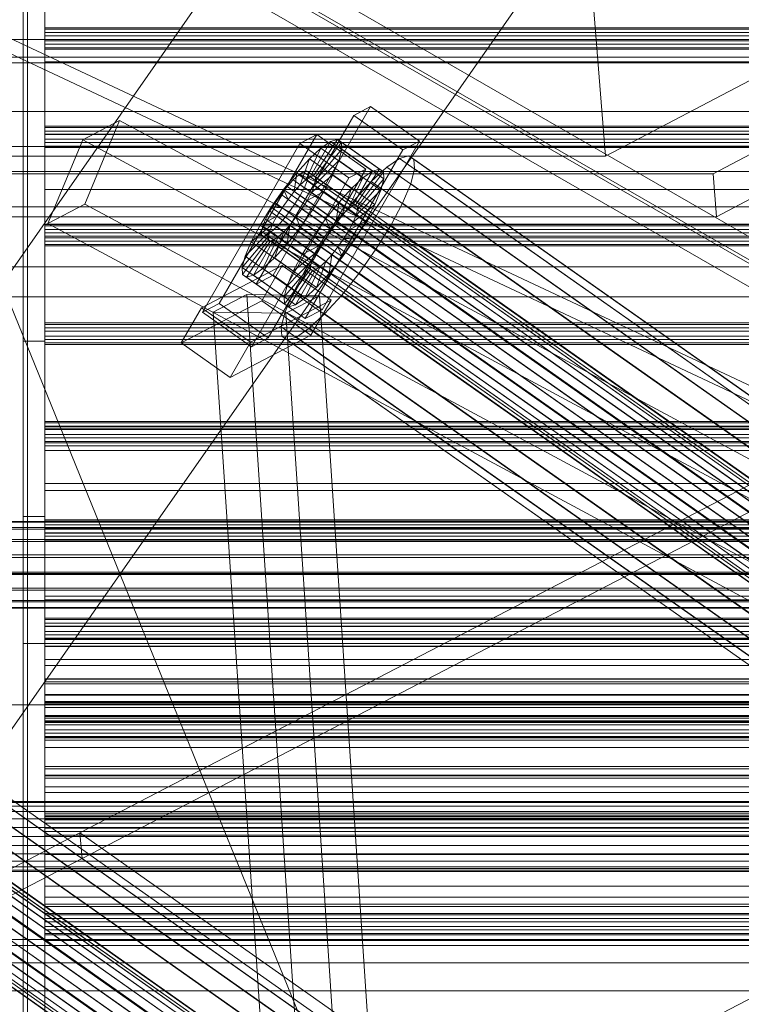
# Model space of a CAD drawing. Header units: millimetres. Extents: x -4738 to 65662, y -68080 to 6847.
# Tile 171 of 256: x -1256 to -1091, y -33768 to -33544. Entities that reach past the tile are written whole.
import ezdxf

# ---------------------------------------------------------------- set-up
doc = ezdxf.new("R2010")
doc.units = ezdxf.units.MM
for name, color, linetype, lineweight in [('COTAS_O', 1, 'Continuous', 0), ('frontal_C03', 7, 'Continuous', 0), ('frontal_C10', 7, 'Continuous', 0), ('frontal_dosificador', 7, 'Continuous', 0), ('frontal_secador', 7, 'Continuous', 0), ('frontal_tolva', 7, 'Continuous', 0)]:
    doc.layers.add(name, color=color, linetype=linetype, lineweight=lineweight)
doc.dimstyles.new('R19_100', dxfattribs={"dimtxt": 250, "dimasz": 150, "dimexe": 150, "dimexo": 80, "dimgap": 100, "dimtad": 1, "dimtih": 1, "dimtoh": 1, "dimdsep": 46, "dimcen": 0.09, "dimadec": 0, "dimazin": 0, "dimtfac": 1, "dimtdec": 4, "dimtofl": 0, "dimtmove": 0, "dimatfit": 3, "dimfxl": 1, "dimtolj": 1, "dimtzin": 0, "dimarcsym": 0})

# ---------------------------------------------------------------- blocks, each defined once
blk = doc.blocks.new('DIM_R31_47')
at = {"layer": 'COTAS_O'}
for p, q in [((-1725, -31700), (-1025, -31700)), ((-1025, -31700), (-1070, -31850)), ((-1025, -34400), (-1025, -31700)), ((-1025, -31700), (-980, -31850)), ((-1025, -34400), (-1070, -34250)), ((-1025, -34400), (-980, -34250)), ((-1725, -34400), (-1025, -34400))]:
    blk.add_line(p, q, dxfattribs=at)
blk.add_text('2700 O', height=250, rotation=90, dxfattribs=at).set_placement((-1125, -33050))
blk = doc.blocks.new('DIM_R31_48')
at = {"layer": 'COTAS_O'}
for p, q in [((-1725, -33700), (-1575, -33655)), ((1725, -33700), (1575, -33655)), ((-1725, -34400), (-1725, -33700)), ((-1725, -33700), (1725, -33700)), ((-1725, -33700), (-1575, -33745)), ((1725, -33700), (1575, -33745)), ((1725, -34400), (1725, -33700))]:
    blk.add_line(p, q, dxfattribs=at)
blk.add_text('3450 O', height=250, dxfattribs=at).set_placement((0, -33600))
blk = doc.blocks.new('DIM_R31_53')
at = {"layer": 'COTAS_O'}
for p, q in [((-1480, -33670), (-780, -33670)), ((-780, -33670), (-825, -33820)), ((-780, -36000), (-780, -33670)), ((-780, -33670), (-735, -33820)), ((-780, -36000), (-825, -35850)), ((-780, -36000), (-735, -35850)), ((-1480, -36000), (-780, -36000))]:
    blk.add_line(p, q, dxfattribs=at)
blk.add_text('2330 O', height=250, rotation=90, dxfattribs=at).set_placement((-880, -34835))
blk = doc.blocks.new('DIM_R31_55')
at = {"layer": 'COTAS_O'}
for p, q in [((-1400, -33000), (-700, -33000)), ((-700, -33000), (-745, -33150)), ((-700, -36000), (-700, -33000)), ((-700, -33000), (-655, -33150)), ((-700, -36000), (-745, -35850)), ((-700, -36000), (-655, -35850)), ((-1400, -36000), (-700, -36000))]:
    blk.add_line(p, q, dxfattribs=at)
blk.add_text('3000 O', height=250, rotation=90, dxfattribs=at).set_placement((-800, -34500))

msp = doc.modelspace()

# ---------------------------------------------------------------- linework, layer by layer
at = {"layer": 'frontal_C03'}
for p, q in [((-1254, -34946.422), (-1254, -32331.232)), ((-1250, -32331.232), (-1250, -34946.422)), ((-1254, -32430.626), (-1254, -35045.817)), ((-1250, -35045.817), (-1250, -32430.626)), ((-1250, -33545.774), (-1250, -33545.457)), ((-1250, -33545.457), (-1250, -33546.568)), ((1250, -33545.457), (-1250, -33545.457)), ((-1250, -33547.332), (-1250, -33545.774)), ((1250, -33545.774), (-1250, -33545.774)), ((-1250, -33546.568), (-1250, -33548.455)), ((1250, -33546.568), (-1250, -33546.568)), ((-1250, -33549.219), (-1250, -33547.332)), ((-1250, -33547.332), (1250, -33547.332)), ((-1250, -33548.455), (-1250, -33550.013)), ((1250, -33548.455), (-1250, -33548.455)), ((-1250, -33550.329), (-1250, -33549.219)), ((1250, -33549.219), (-1250, -33549.219)), ((-1250, -33550.013), (-1250, -33550.329)), ((1250, -33550.013), (-1250, -33550.013)), ((1250, -33550.329), (-1250, -33550.329)), ((-1250, -33568.231), (-1250, -33567.915)), ((-1250, -33567.915), (-1250, -33569.025)), ((1250, -33567.915), (-1250, -33567.915)), ((-1250, -33569.79), (-1250, -33568.231)), ((1250, -33568.231), (-1250, -33568.231)), ((-1250, -33569.025), (-1250, -33570.912)), ((1250, -33569.025), (-1250, -33569.025)), ((-1250, -33571.677), (-1250, -33569.79)), ((-1250, -33569.79), (1250, -33569.79)), ((-1250, -33570.912), (-1250, -33572.471)), ((1250, -33570.912), (-1250, -33570.912)), ((-1250, -33572.787), (-1250, -33571.677)), ((1250, -33571.677), (-1250, -33571.677)), ((-1250, -33572.471), (-1250, -33572.787)), ((1250, -33572.471), (-1250, -33572.471)), ((1250, -33572.787), (-1250, -33572.787)), ((-1250, -33590.689), (-1250, -33590.372)), ((-1250, -33590.372), (-1250, -33591.483)), ((1250, -33590.372), (-1250, -33590.372)), ((-1250, -33592.247), (-1250, -33590.689)), ((1250, -33590.689), (-1250, -33590.689)), ((-1250, -33591.483), (-1250, -33593.37)), ((1250, -33591.483), (-1250, -33591.483)), ((-1250, -33594.134), (-1250, -33592.247)), ((-1250, -33592.247), (1250, -33592.247)), ((-1250, -33593.37), (-1250, -33594.928)), ((1250, -33593.37), (-1250, -33593.37)), ((-1250, -33595.245), (-1250, -33594.134)), ((1250, -33594.134), (-1250, -33594.134)), ((-1250, -33594.928), (-1250, -33595.245)), ((1250, -33594.928), (-1250, -33594.928)), ((1250, -33595.245), (-1250, -33595.245)), ((-1250, -33613.147), (-1250, -33612.83)), ((-1250, -33612.83), (-1250, -33613.941)), ((1250, -33612.83), (-1250, -33612.83)), ((-1250, -33614.705), (-1250, -33613.147)), ((1250, -33613.147), (-1250, -33613.147)), ((-1250, -33613.941), (-1250, -33615.828)), ((1250, -33613.941), (-1250, -33613.941)), ((-1250, -33616.592), (-1250, -33614.705)), ((-1250, -33614.705), (1250, -33614.705)), ((-1250, -33615.828), (-1250, -33617.386)), ((1250, -33615.828), (-1250, -33615.828)), ((-1250, -33617.702), (-1250, -33616.592)), ((1250, -33616.592), (-1250, -33616.592)), ((-1250, -33617.386), (-1250, -33617.702)), ((1250, -33617.386), (-1250, -33617.386)), ((1250, -33617.702), (-1250, -33617.702)), ((-1250, -33635.604), (-1250, -33635.288)), ((-1250, -33635.288), (-1250, -33636.398)), ((1250, -33635.288), (-1250, -33635.288)), ((-1250, -33637.162), (-1250, -33635.604)), ((1250, -33635.604), (-1250, -33635.604)), ((-1250, -33636.398), (-1250, -33638.285)), ((1250, -33636.398), (-1250, -33636.398)), ((-1250, -33640.885), (-1250, -33636.457)), ((-1250, -33636.457), (-1250, -33636.833)), ((1250, -33636.457), (-1250, -33636.457)), ((-1250, -33636.833), (-1250, -33641.957)), ((1250, -33636.833), (-1250, -33636.833)), ((-1250, -33639.049), (-1250, -33637.162)), ((-1250, -33637.162), (1250, -33637.162)), ((-1250, -33638.285), (-1250, -33639.843)), ((1250, -33638.285), (-1250, -33638.285)), ((-1250, -33640.16), (-1250, -33639.049)), ((1250, -33639.049), (-1250, -33639.049)), ((-1250, -33639.843), (-1250, -33640.16)), ((1250, -33639.843), (-1250, -33639.843)), ((1250, -33640.16), (-1250, -33640.16)), ((-1250, -33649.443), (-1250, -33640.885)), ((1250, -33640.885), (-1250, -33640.885)), ((-1250, -33641.957), (-1250, -33651.048)), ((1250, -33641.957), (-1250, -33641.957)), ((-1250, -33660.829), (-1250, -33649.443)), ((1250, -33649.443), (-1250, -33649.443)), ((-1250, -33651.048), (-1250, -33662.722)), ((1250, -33651.048), (-1250, -33651.048)), ((1496, -33658.154), (-1496, -33658.154)), ((1496, -33658.271), (-1496, -33658.271)), ((1496, -33659.537), (-1496, -33659.537)), ((-1250, -33658.062), (-1250, -33657.745)), ((-1250, -33657.745), (-1250, -33658.856)), ((1250, -33657.745), (-1250, -33657.745)), ((-1250, -33659.62), (-1250, -33658.062)), ((1250, -33658.062), (-1250, -33658.062)), ((-1250, -33658.856), (-1250, -33660.743)), ((1250, -33658.856), (-1250, -33658.856)), ((-1250, -33661.507), (-1250, -33659.62)), ((-1250, -33659.62), (1250, -33659.62)), ((1496, -33659.873), (-1496, -33659.873)), ((-1250, -33660.743), (-1250, -33662.301)), ((1250, -33660.743), (-1250, -33660.743)), ((-1250, -33673.31), (-1250, -33660.829)), ((-1250, -33660.829), (1250, -33660.829)), ((-1250, -33662.618), (-1250, -33661.507)), ((1250, -33661.507), (-1250, -33661.507)), ((1496, -33662.212), (-1496, -33662.212)), ((1496, -33662.713), (-1496, -33662.713)), ((-1250, -33662.301), (-1250, -33662.618)), ((1250, -33662.301), (-1250, -33662.301)), ((1250, -33662.618), (-1250, -33662.618)), ((-1250, -33662.722), (-1250, -33675.202)), ((1250, -33662.722), (-1250, -33662.722)), ((-1496, -33665.77), (1496, -33665.77)), ((1496, -33666.362), (-1496, -33666.362)), ((1496, -33669.67), (-1496, -33669.67)), ((1496, -33670.262), (-1496, -33670.262)), ((1496, -33673.318), (-1496, -33673.318)), ((-1250, -33684.984), (-1250, -33673.31)), ((1250, -33673.31), (-1250, -33673.31)), ((1496, -33673.82), (-1496, -33673.82)), ((-1250, -33675.202), (-1250, -33686.588)), ((1250, -33675.202), (-1250, -33675.202)), ((1496, -33676.159), (-1496, -33676.159)), ((1496, -33676.494), (-1496, -33676.494)), ((1496, -33677.76), (-1496, -33677.76)), ((1496, -33677.878), (-1496, -33677.878)), ((-1250, -33680.519), (-1250, -33680.203)), ((-1250, -33680.203), (-1250, -33681.313)), ((1250, -33680.203), (-1250, -33680.203)), ((-1250, -33682.078), (-1250, -33680.519)), ((1250, -33680.519), (-1250, -33680.519)), ((-1250, -33681.313), (-1250, -33683.201)), ((1250, -33681.313), (-1250, -33681.313)), ((-1250, -33683.965), (-1250, -33682.078)), ((-1250, -33682.078), (1250, -33682.078)), ((-1250, -33683.201), (-1250, -33684.759)), ((1250, -33683.201), (-1250, -33683.201)), ((-1250, -33685.075), (-1250, -33683.965)), ((1250, -33683.965), (-1250, -33683.965)), ((-1250, -33684.759), (-1250, -33685.075)), ((1250, -33684.759), (-1250, -33684.759)), ((-1250, -33694.075), (-1250, -33684.984)), ((1250, -33684.984), (-1250, -33684.984)), ((1250, -33685.075), (-1250, -33685.075)), ((-1250, -33686.588), (-1250, -33695.147)), ((1250, -33686.588), (-1250, -33686.588)), ((-1250, -33699.199), (-1250, -33694.075)), ((1250, -33694.075), (-1250, -33694.075)), ((-1250, -33695.147), (-1250, -33699.575)), ((1250, -33695.147), (-1250, -33695.147)), ((-1250, -33699.575), (-1250, -33699.199)), ((1250, -33699.199), (-1250, -33699.199)), ((1250, -33699.575), (-1250, -33699.575)), ((-1250, -33702.977), (-1250, -33702.661)), ((-1250, -33702.661), (-1250, -33703.771)), ((1250, -33702.661), (-1250, -33702.661)), ((-1250, -33704.535), (-1250, -33702.977)), ((1250, -33702.977), (-1250, -33702.977)), ((-1250, -33703.771), (-1250, -33705.658)), ((1250, -33703.771), (-1250, -33703.771)), ((-1250, -33706.422), (-1250, -33704.535)), ((-1250, -33704.535), (1250, -33704.535)), ((-1250, -33705.658), (-1250, -33707.216)), ((1250, -33705.658), (-1250, -33705.658)), ((-1250, -33707.533), (-1250, -33706.422)), ((1250, -33706.422), (-1250, -33706.422)), ((-1250, -33707.216), (-1250, -33707.533)), ((1250, -33707.216), (-1250, -33707.216)), ((1250, -33707.533), (-1250, -33707.533)), ((-1250, -33725.435), (-1250, -33725.118)), ((-1250, -33725.118), (-1250, -33726.229)), ((1250, -33725.118), (-1250, -33725.118)), ((-1250, -33726.993), (-1250, -33725.435)), ((1250, -33725.435), (-1250, -33725.435)), ((-1250, -33726.229), (-1250, -33728.116)), ((1250, -33726.229), (-1250, -33726.229)), ((-1250, -33728.88), (-1250, -33726.993)), ((-1250, -33726.993), (1250, -33726.993)), ((-1250, -33728.116), (-1250, -33729.674)), ((1250, -33728.116), (-1250, -33728.116)), ((-1250, -33729.99), (-1250, -33728.88)), ((1250, -33728.88), (-1250, -33728.88)), ((-1250, -33729.674), (-1250, -33729.99)), ((1250, -33729.674), (-1250, -33729.674)), ((1250, -33729.99), (-1250, -33729.99)), ((-1250, -33747.892), (-1250, -33747.576)), ((-1250, -33747.576), (-1250, -33748.686)), ((1250, -33747.576), (-1250, -33747.576)), ((-1250, -33749.451), (-1250, -33747.892)), ((1250, -33747.892), (-1250, -33747.892)), ((-1250, -33748.686), (-1250, -33750.573)), ((1250, -33748.686), (-1250, -33748.686)), ((-1250, -33751.338), (-1250, -33749.451)), ((-1250, -33749.451), (1250, -33749.451)), ((-1250, -33750.573), (-1250, -33752.132)), ((1250, -33750.573), (-1250, -33750.573)), ((-1250, -33752.448), (-1250, -33751.338)), ((1250, -33751.338), (-1250, -33751.338)), ((-1250, -33752.132), (-1250, -33752.448)), ((1250, -33752.132), (-1250, -33752.132)), ((1250, -33752.448), (-1250, -33752.448))]:
    msp.add_line(p, q, dxfattribs=at)
at = {"layer": 'frontal_C10'}
for p, q in [((-1097.505, -33578.774), (-806.565, -33426.411)), ((-805.781, -33436.208), (-1096.722, -33588.571)), ((-974.321, -33664.634), (-1356.285, -33444.666)), ((-1347.08, -33444.666), (-965.116, -33664.634)), ((-1356.8, -33450.52), (-974.836, -33670.487)), ((-1347.595, -33450.52), (-965.631, -33670.487)), ((-1383.652, -33492.333), (-998.257, -33673.276)), ((-1376.288, -33492.333), (-990.893, -33673.276)), ((-1126.923, -33514.023), (-1122.066, -33574.765)), ((-1045.503, -33534.669), (-1122.066, -33574.765)), ((-990.334, -33564.559), (-1307.905, -33564.559)), ((-1201.778, -33603.961), (-1179.527, -33565.446)), ((-1175.689, -33563.441), (-1197.94, -33601.956)), ((-1175.689, -33563.441), (-1179.527, -33565.446)), ((-1179.527, -33565.446), (-1168.346, -33573.315)), ((-1164.508, -33571.311), (-1175.689, -33563.441)), ((-1241.384, -33571.041), (-1232.962, -33566.631)), ((-1232.962, -33566.631), (-1240.893, -33585.69)), ((-992.497, -33695.951), (-1232.962, -33566.631)), ((-1187.971, -33569.856), (-1210.222, -33608.371)), ((-1187.971, -33569.856), (-1191.809, -33571.861)), ((-1176.79, -33577.726), (-1187.971, -33569.856)), ((-1249.315, -33590.101), (-1241.384, -33571.041)), ((-1241.384, -33571.041), (-1000.919, -33700.361)), ((-1214.06, -33610.376), (-1191.809, -33571.861)), ((-1191.809, -33571.861), (-1180.628, -33579.731)), ((-1184.805, -33571.423), (-1189.44, -33579.447)), ((-1183.217, -33570.956), (-1188.688, -33579.226)), ((-1182.338, -33571.561), (-1188.272, -33579.512)), ((-1184.805, -33571.423), (-1186.992, -33572.928)), ((-1186.759, -33609.826), (-1164.508, -33571.311)), ((-1183.217, -33570.956), (-1184.805, -33571.423)), ((-1175.221, -33578.168), (-1184.805, -33571.423)), ((-1182.338, -33571.561), (-1183.217, -33570.956)), ((-1173.634, -33577.702), (-1183.217, -33570.956)), ((-1182.228, -33573.195), (-1182.338, -33571.561)), ((-1172.755, -33578.306), (-1182.338, -33571.561)), ((-1168.346, -33573.315), (-1164.508, -33571.311)), ((-1323.218, -33572.578), (-1005.647, -33572.578)), ((-1168.346, -33573.315), (-1190.598, -33611.831)), ((-1186.992, -33572.928), (-1190.476, -33580.16)), ((-1186.992, -33572.928), (-1189.631, -33575.37)), ((-1182.228, -33573.195), (-1188.22, -33580.286)), ((-1177.409, -33579.674), (-1186.992, -33572.928)), ((-1182.893, -33575.747), (-1182.228, -33573.195)), ((-1172.644, -33579.94), (-1182.228, -33573.195)), ((-1122.066, -33574.765), (-1324.576, -33574.765)), ((-1189.631, -33575.37), (-1192.541, -33578.582)), ((-1189.631, -33575.37), (-1191.726, -33581.316)), ((-1180.047, -33582.115), (-1189.631, -33575.37)), ((-1182.893, -33575.747), (-1188.535, -33581.495)), ((-1184.289, -33579.043), (-1182.893, -33575.747)), ((-1173.31, -33582.492), (-1182.893, -33575.747)), ((-1169.06, -33575.281), (-1171.984, -33577.294)), ((-1166.938, -33574.658), (-1169.06, -33575.281)), ((-989.37, -33701.756), (-1169.06, -33575.281)), ((-1165.763, -33575.466), (-1166.938, -33574.658)), ((-987.248, -33701.132), (-1166.938, -33574.658)), ((-1165.615, -33577.65), (-1165.763, -33575.466)), ((-986.074, -33701.94), (-1165.763, -33575.466)), ((-1364.449, -33578.774), (-1097.505, -33578.774)), ((-1306.809, -33578.275), (-989.237, -33578.275)), ((-1199.041, -33616.241), (-1176.79, -33577.726)), ((-1192.541, -33578.582), (-1195.524, -33582.344)), ((-1192.541, -33578.582), (-1193.105, -33582.838)), ((-1182.957, -33585.327), (-1192.541, -33578.582)), ((-1191.037, -33578.323), (-1192.074, -33579.036)), ((-1190.286, -33578.102), (-1191.037, -33578.323)), ((-982.598, -33725.033), (-1191.037, -33578.323)), ((-1189.869, -33578.388), (-1190.286, -33578.102)), ((-981.846, -33724.812), (-1190.286, -33578.102)), ((-1189.817, -33579.162), (-1189.869, -33578.388)), ((-981.43, -33725.098), (-1189.869, -33578.388)), ((-1180.628, -33579.731), (-1176.79, -33577.726)), ((-1179.857, -33586.192), (-1175.221, -33578.168)), ((-1179.105, -33585.971), (-1173.634, -33577.702)), ((-1178.689, -33586.258), (-1172.755, -33578.306)), ((-1177.409, -33579.674), (-1175.221, -33578.168)), ((-1171.984, -33577.294), (-1175.512, -33580.558)), ((-1175.221, -33578.168), (-1173.634, -33577.702)), ((-1173.634, -33577.702), (-1172.755, -33578.306)), ((-1172.755, -33578.306), (-1172.644, -33579.94)), ((-992.295, -33703.768), (-1171.984, -33577.294)), ((-1166.504, -33581.062), (-1165.615, -33577.65)), ((-985.926, -33704.125), (-1165.615, -33577.65)), ((-1097.505, -33578.774), (-1096.722, -33588.571)), ((-1180.628, -33579.731), (-1202.88, -33618.246)), ((-1193.324, -33580.192), (-1194.702, -33581.714)), ((-1192.074, -33579.036), (-1193.324, -33580.192)), ((-984.884, -33726.903), (-1193.324, -33580.192)), ((-983.634, -33725.746), (-1192.074, -33579.036)), ((-1191.726, -33581.316), (-1190.476, -33580.16)), ((-1190.793, -33581.932), (-1190.132, -33580.371)), ((-1190.476, -33580.16), (-1189.44, -33579.447)), ((-1190.476, -33580.16), (-1180.893, -33586.905)), ((-1190.132, -33580.371), (-1189.817, -33579.162)), ((-981.692, -33727.081), (-1190.132, -33580.371)), ((-981.377, -33725.872), (-1189.817, -33579.162)), ((-1189.44, -33579.447), (-1188.688, -33579.226)), ((-1189.44, -33579.447), (-1179.857, -33586.192)), ((-1184.289, -33579.043), (-1189.196, -33583.057)), ((-1188.688, -33579.226), (-1188.272, -33579.512)), ((-1188.688, -33579.226), (-1179.105, -33585.971)), ((-1188.22, -33580.286), (-1188.535, -33581.495)), ((-1188.272, -33579.512), (-1188.22, -33580.286)), ((-1188.272, -33579.512), (-1178.689, -33586.258)), ((-1188.22, -33580.286), (-1178.636, -33587.031)), ((-1186.32, -33582.859), (-1184.289, -33579.043)), ((-1174.705, -33585.789), (-1184.289, -33579.043)), ((-1180.893, -33586.905), (-1177.409, -33579.674)), ((-1180.047, -33582.115), (-1177.409, -33579.674)), ((-1175.512, -33580.558), (-1179.402, -33584.851)), ((-1178.636, -33587.031), (-1172.644, -33579.94)), ((-995.822, -33707.032), (-1175.512, -33580.558)), ((-1172.644, -33579.94), (-1173.31, -33582.492)), ((-1168.37, -33585.469), (-1166.504, -33581.062)), ((-986.815, -33707.536), (-1166.504, -33581.062)), ((-1195.524, -33582.344), (-1198.377, -33586.402)), ((-1194.702, -33581.714), (-1196.115, -33583.496)), ((-1195.524, -33582.344), (-1194.518, -33584.62)), ((-1185.94, -33589.09), (-1195.524, -33582.344)), ((-986.262, -33728.424), (-1194.702, -33581.714)), ((-1194.518, -33584.62), (-1193.105, -33582.838)), ((-1193.105, -33582.838), (-1191.726, -33581.316)), ((-1193.105, -33582.838), (-1183.521, -33589.583)), ((-1191.755, -33583.74), (-1190.793, -33581.932)), ((-1191.726, -33581.316), (-1182.143, -33588.062)), ((-982.353, -33728.643), (-1190.793, -33581.932)), ((-1190.158, -33584.864), (-1186.32, -33582.859)), ((-1189.196, -33583.057), (-1190.158, -33584.864)), ((-1188.535, -33581.495), (-1189.196, -33583.057)), ((-1189.196, -33583.057), (-1179.612, -33589.802)), ((-1188.848, -33586.935), (-1186.32, -33582.859)), ((-1188.535, -33581.495), (-1178.951, -33588.24)), ((-1186.32, -33582.859), (-1176.736, -33589.605)), ((-1182.957, -33585.327), (-1180.047, -33582.115)), ((-1182.143, -33588.062), (-1180.047, -33582.115)), ((-1178.951, -33588.24), (-1173.31, -33582.492)), ((-1173.31, -33582.492), (-1174.705, -33585.789)), ((-1240.893, -33585.69), (-1249.315, -33590.101)), ((-1000.429, -33715.01), (-1240.893, -33585.69)), ((-1197.466, -33585.418), (-1198.664, -33587.348)), ((-1196.115, -33583.496), (-1197.466, -33585.418)), ((-989.027, -33732.128), (-1197.466, -33585.418)), ((-987.675, -33730.206), (-1196.115, -33583.496)), ((-1195.869, -33586.542), (-1194.518, -33584.62)), ((-1194.518, -33584.62), (-1184.934, -33591.365)), ((-1194.304, -33587.592), (-1192.953, -33585.67)), ((-1192.953, -33585.67), (-1191.755, -33583.74)), ((-984.513, -33732.381), (-1192.953, -33585.67)), ((-1191.755, -33583.74), (-983.316, -33730.45)), ((-1190.158, -33584.864), (-1191.356, -33586.795)), ((-1180.575, -33591.609), (-1190.158, -33584.864)), ((-1185.94, -33589.09), (-1182.957, -33585.327)), ((-1183.521, -33589.583), (-1182.957, -33585.327)), ((-1179.402, -33584.851), (-1183.39, -33589.882)), ((-999.713, -33711.326), (-1179.402, -33584.851)), ((-1171.086, -33590.57), (-1168.37, -33585.469)), ((-988.681, -33711.943), (-1168.37, -33585.469)), ((-1004.55, -33586.294), (-1322.121, -33586.294)), ((-1198.377, -33586.402), (-1200.905, -33590.477)), ((-1198.664, -33587.348), (-1199.626, -33589.156)), ((-990.224, -33734.059), (-1198.664, -33587.348)), ((-1198.377, -33586.402), (-1195.869, -33586.542)), ((-1188.793, -33593.147), (-1198.377, -33586.402)), ((-1197.067, -33588.473), (-1195.869, -33586.542)), ((-1195.869, -33586.542), (-1186.286, -33593.287)), ((-1195.717, -33589.375), (-1194.304, -33587.592)), ((-985.864, -33734.303), (-1194.304, -33587.592)), ((-1191.356, -33586.795), (-1192.707, -33588.717)), ((-1191.701, -33590.992), (-1188.848, -33586.935)), ((-1188.848, -33586.935), (-1191.356, -33586.795)), ((-1191.356, -33586.795), (-1181.772, -33593.54)), ((-1179.265, -33593.68), (-1188.848, -33586.935)), ((-1180.893, -33586.905), (-1182.143, -33588.062)), ((-1179.857, -33586.192), (-1180.893, -33586.905)), ((-1179.105, -33585.971), (-1179.857, -33586.192)), ((-1179.612, -33589.802), (-1174.705, -33585.789)), ((-1178.689, -33586.258), (-1179.105, -33585.971)), ((-1178.951, -33588.24), (-1178.636, -33587.031)), ((-1178.636, -33587.031), (-1178.689, -33586.258)), ((-1174.705, -33585.789), (-1176.736, -33589.605)), ((-1096.722, -33588.571), (-1363.666, -33588.571)), ((-1008.851, -33719.421), (-1249.315, -33590.101)), ((-1200.905, -33590.477), (-1197.067, -33588.473)), ((-1199.626, -33589.156), (-1200.287, -33590.718)), ((-991.186, -33735.867), (-1199.626, -33589.156)), ((-1198.029, -33590.28), (-1197.067, -33588.473)), ((-1197.096, -33590.896), (-1195.717, -33589.375)), ((-1197.067, -33588.473), (-1187.483, -33595.218)), ((-987.277, -33736.085), (-1195.717, -33589.375)), ((-1192.707, -33588.717), (-1194.12, -33590.499)), ((-1191.701, -33590.992), (-1192.707, -33588.717)), ((-1192.707, -33588.717), (-1183.123, -33595.462)), ((-1188.793, -33593.147), (-1185.94, -33589.09)), ((-1183.39, -33589.882), (-1187.204, -33595.306)), ((-1184.934, -33591.365), (-1185.94, -33589.09)), ((-1183.521, -33589.583), (-1184.934, -33591.365)), ((-1182.143, -33588.062), (-1183.521, -33589.583)), ((-1003.701, -33716.356), (-1183.39, -33589.882)), ((-1176.736, -33589.605), (-1180.575, -33591.609)), ((-1180.575, -33591.609), (-1179.612, -33589.802)), ((-1179.612, -33589.802), (-1178.951, -33588.24)), ((-1176.736, -33589.605), (-1179.265, -33593.68)), ((-1204.332, -33597.59), (-1198.69, -33591.842)), ((-1202.936, -33594.294), (-1198.029, -33590.28)), ((-1200.905, -33590.477), (-1202.936, -33594.294)), ((-1191.321, -33597.223), (-1200.905, -33590.477)), ((-1200.287, -33590.718), (-1200.602, -33591.926)), ((-1200.602, -33591.926), (-1200.55, -33592.7)), ((-992.163, -33738.637), (-1200.602, -33591.926)), ((-991.848, -33737.428), (-1200.287, -33590.718)), ((-1199.382, -33592.766), (-1198.346, -33592.053)), ((-1199.005, -33593.051), (-1198.69, -33591.842)), ((-1198.69, -33591.842), (-1198.029, -33590.28)), ((-1198.69, -33591.842), (-1189.107, -33598.587)), ((-1198.346, -33592.053), (-1197.096, -33590.896)), ((-989.906, -33738.763), (-1198.346, -33592.053)), ((-1198.029, -33590.28), (-1188.445, -33597.026)), ((-1197.594, -33597.967), (-1195.498, -33592.02)), ((-988.656, -33737.607), (-1197.096, -33590.896)), ((-1195.498, -33592.02), (-1196.748, -33593.177)), ((-1194.12, -33590.499), (-1195.498, -33592.02)), ((-1195.498, -33592.02), (-1185.915, -33598.766)), ((-1194.684, -33594.755), (-1194.12, -33590.499)), ((-1194.684, -33594.755), (-1191.701, -33590.992)), ((-1194.12, -33590.499), (-1184.536, -33597.244)), ((-1182.117, -33597.738), (-1191.701, -33590.992)), ((-1184.934, -33591.365), (-1186.286, -33593.287)), ((-1181.772, -33593.54), (-1180.575, -33591.609)), ((-1174.465, -33596.019), (-1171.086, -33590.57)), ((-1171.086, -33590.57), (-991.396, -33717.045)), ((-1204.997, -33600.142), (-1199.005, -33593.051)), ((-1204.886, -33601.776), (-1198.953, -33593.825)), ((-1202.936, -33594.294), (-1204.332, -33597.59)), ((-1204.007, -33602.38), (-1198.536, -33594.111)), ((-1193.353, -33601.039), (-1202.936, -33594.294)), ((-1202.42, -33601.914), (-1197.784, -33593.89)), ((-1200.55, -33592.7), (-1200.134, -33592.987)), ((-992.11, -33739.411), (-1200.55, -33592.7)), ((-1200.233, -33600.409), (-1196.748, -33593.177)), ((-1200.134, -33592.987), (-1199.382, -33592.766)), ((-991.694, -33739.697), (-1200.134, -33592.987)), ((-990.942, -33739.476), (-1199.382, -33592.766)), ((-1199.005, -33593.051), (-1189.422, -33599.796)), ((-1198.953, -33593.825), (-1199.005, -33593.051)), ((-1198.953, -33593.825), (-1189.369, -33600.57)), ((-1198.536, -33594.111), (-1198.953, -33593.825)), ((-1197.784, -33593.89), (-1198.536, -33594.111)), ((-1198.536, -33594.111), (-1188.953, -33600.856)), ((-1196.748, -33593.177), (-1197.784, -33593.89)), ((-1197.784, -33593.89), (-1188.201, -33600.635)), ((-1196.748, -33593.177), (-1187.165, -33599.922)), ((-1191.321, -33597.223), (-1188.793, -33593.147)), ((-1186.286, -33593.287), (-1188.793, -33593.147)), ((-1186.286, -33593.287), (-1187.483, -33595.218)), ((-1183.123, -33595.462), (-1181.772, -33593.54)), ((-1179.265, -33593.68), (-1182.117, -33597.738)), ((-1181.772, -33593.54), (-1179.265, -33593.68)), ((-1197.594, -33597.967), (-1194.684, -33594.755)), ((-1185.1, -33601.501), (-1194.684, -33594.755)), ((-1187.483, -33595.218), (-1191.321, -33597.223)), ((-1187.204, -33595.306), (-1190.583, -33600.754)), ((-1187.483, -33595.218), (-1188.445, -33597.026)), ((-1007.514, -33721.78), (-1187.204, -33595.306)), ((-1184.536, -33597.244), (-1183.123, -33595.462)), ((-1183.123, -33595.462), (-1182.117, -33597.738)), ((-1178.279, -33601.443), (-1174.465, -33596.019)), ((-994.776, -33722.493), (-1174.465, -33596.019)), ((-1204.332, -33597.59), (-1204.997, -33600.142)), ((-1194.748, -33604.335), (-1204.332, -33597.59)), ((-1200.233, -33600.409), (-1197.594, -33597.967)), ((-1188.01, -33604.712), (-1197.594, -33597.967)), ((-1189.107, -33598.587), (-1194.748, -33604.335)), ((-1188.445, -33597.026), (-1193.353, -33601.039)), ((-1193.353, -33601.039), (-1191.321, -33597.223)), ((-1189.107, -33598.587), (-1189.422, -33599.796)), ((-1188.445, -33597.026), (-1189.107, -33598.587)), ((-1185.915, -33598.766), (-1188.01, -33604.712)), ((-1187.165, -33599.922), (-1185.915, -33598.766)), ((-1185.915, -33598.766), (-1184.536, -33597.244)), ((-1184.536, -33597.244), (-1185.1, -33601.501)), ((-1182.117, -33597.738), (-1185.1, -33601.501)), ((-1195.862, -33599.75), (-1214.285, -33609.373)), ((-1195.414, -33606.887), (-1204.997, -33600.142)), ((-1204.997, -33600.142), (-1204.886, -33601.776)), ((-1202.42, -33601.914), (-1200.233, -33600.409)), ((-1195.862, -33599.75), (-1200.497, -33607.774)), ((-1190.649, -33607.154), (-1200.233, -33600.409)), ((-1184.681, -33607.62), (-1195.862, -33599.75)), ((-1189.422, -33599.796), (-1195.414, -33606.887)), ((-1189.369, -33600.57), (-1195.303, -33608.521)), ((-1194.748, -33604.335), (-1193.353, -33601.039)), ((-1188.953, -33600.856), (-1194.424, -33609.126)), ((-1190.583, -33600.754), (-1193.299, -33605.856)), ((-1188.201, -33600.635), (-1192.837, -33608.659)), ((-1187.165, -33599.922), (-1190.649, -33607.154)), ((-1010.894, -33727.229), (-1190.583, -33600.754)), ((-1189.422, -33599.796), (-1189.369, -33600.57)), ((-1189.369, -33600.57), (-1188.953, -33600.856)), ((-1188.953, -33600.856), (-1188.201, -33600.635)), ((-1188.201, -33600.635), (-1187.165, -33599.922)), ((-1195.303, -33608.521), (-1204.886, -33601.776)), ((-1204.886, -33601.776), (-1204.007, -33602.38)), ((-1204.007, -33602.38), (-1202.42, -33601.914)), ((-1194.424, -33609.126), (-1204.007, -33602.38)), ((-1192.837, -33608.659), (-1202.42, -33601.914)), ((-1201.778, -33603.961), (-1197.94, -33601.956)), ((-1197.94, -33601.956), (-1186.759, -33609.826)), ((-1185.1, -33601.501), (-1188.01, -33604.712)), ((-1182.267, -33606.473), (-1178.279, -33601.443)), ((-998.59, -33727.917), (-1178.279, -33601.443)), ((-1190.598, -33611.831), (-1201.778, -33603.961)), ((-1195.414, -33606.887), (-1194.748, -33604.335)), ((-1193.299, -33605.856), (-1195.165, -33610.263)), ((-1013.609, -33732.33), (-1193.299, -33605.856)), ((-1188.01, -33604.712), (-1190.649, -33607.154)), ((-1218.92, -33617.397), (-1200.497, -33607.774)), ((-1203.948, -33606.367), (-1211.604, -33610.376)), ((-1187.361, -33606.616), (-1203.948, -33606.367)), ((-1203.948, -33606.367), (-1190.715, -33804.867)), ((-1203.104, -33617.242), (-1184.681, -33607.62)), ((-1200.497, -33607.774), (-1189.317, -33615.644)), ((-1195.303, -33608.521), (-1195.414, -33606.887)), ((-1195.017, -33610.626), (-1187.361, -33606.616)), ((-1190.649, -33607.154), (-1192.837, -33608.659)), ((-1189.317, -33615.644), (-1184.681, -33607.62)), ((-1174.127, -33805.117), (-1187.361, -33606.616)), ((-1186.157, -33610.766), (-1182.267, -33606.473)), ((-1002.578, -33732.947), (-1182.267, -33606.473)), ((-1218.92, -33617.397), (-1214.285, -33609.373)), ((-1214.285, -33609.373), (-1203.104, -33617.242)), ((-1214.06, -33610.376), (-1210.222, -33608.371)), ((-1202.88, -33618.246), (-1214.06, -33610.376)), ((-1211.604, -33610.376), (-1195.017, -33610.626)), ((-1198.371, -33808.877), (-1211.604, -33610.376)), ((-1210.222, -33608.371), (-1199.041, -33616.241)), ((-1195.165, -33610.263), (-1196.054, -33613.674)), ((-1194.424, -33609.126), (-1195.303, -33608.521)), ((-1015.475, -33736.737), (-1195.165, -33610.263)), ((-1192.837, -33608.659), (-1194.424, -33609.126)), ((-1186.759, -33609.826), (-1190.598, -33611.831)), ((-1181.784, -33809.127), (-1195.017, -33610.626)), ((-1189.685, -33614.031), (-1186.157, -33610.766)), ((-1006.468, -33737.241), (-1186.157, -33610.766)), ((-1196.054, -33613.674), (-1195.906, -33615.859)), ((-1016.364, -33740.149), (-1196.054, -33613.674)), ((-1192.609, -33616.043), (-1189.685, -33614.031)), ((-1009.995, -33740.505), (-1189.685, -33614.031)), ((-1189.317, -33615.644), (-1207.74, -33625.266)), ((-1199.041, -33616.241), (-1202.88, -33618.246)), ((-1195.906, -33615.859), (-1194.731, -33616.667)), ((-1016.217, -33742.333), (-1195.906, -33615.859)), ((-1194.731, -33616.667), (-1192.609, -33616.043)), ((-1015.042, -33743.141), (-1194.731, -33616.667)), ((-1012.92, -33742.518), (-1192.609, -33616.043)), ((-1207.74, -33625.266), (-1218.92, -33617.397)), ((-1203.104, -33617.242), (-1207.74, -33625.266)), ((-1242.002, -33729.188), (-1069.68, -33639.655)), ((-1069.214, -33645.535), (-1241.536, -33735.068)), ((-1159.57, -33790.665), (-1339.26, -33664.191)), ((-1161.692, -33791.289), (-1341.382, -33664.814)), ((-1158.395, -33791.473), (-1338.085, -33664.999)), ((-1155.956, -33815.279), (-1364.396, -33668.569)), ((-1154.92, -33814.566), (-1363.359, -33667.856)), ((-1154.168, -33814.345), (-1362.607, -33667.635)), ((-1153.751, -33814.631), (-1362.191, -33667.921)), ((-1153.699, -33815.405), (-1362.139, -33668.695)), ((-1164.617, -33793.301), (-1344.306, -33666.827)), ((-1158.248, -33793.658), (-1337.937, -33667.183)), ((-1157.206, -33816.436), (-1365.645, -33669.725)), ((-1154.014, -33816.614), (-1362.454, -33669.904)), ((-1168.144, -33796.565), (-1347.834, -33670.091)), ((-1159.137, -33797.069), (-1338.826, -33670.595)), ((-1159.997, -33819.739), (-1368.437, -33673.029)), ((-1158.584, -33817.957), (-1367.024, -33671.247)), ((-1364.077, -33673.273), (-1155.637, -33819.983)), ((-1154.675, -33818.176), (-1363.115, -33671.465)), ((-1161.349, -33821.661), (-1369.788, -33674.951)), ((-1156.835, -33821.914), (-1365.275, -33675.203)), ((-1172.034, -33800.859), (-1351.724, -33674.384)), ((-1161.003, -33801.476), (-1340.692, -33675.002)), ((-1162.546, -33823.592), (-1370.986, -33676.881)), ((-1158.186, -33823.836), (-1366.626, -33677.125)), ((-1163.508, -33825.4), (-1371.948, -33678.689)), ((-1159.599, -33825.618), (-1368.039, -33678.908)), ((-1176.022, -33805.889), (-1355.712, -33679.415)), ((-1164.484, -33828.17), (-1372.924, -33681.459)), ((-1164.432, -33828.944), (-1372.872, -33682.233)), ((-1164.169, -33826.961), (-1372.609, -33680.251)), ((-1163.264, -33829.009), (-1371.704, -33682.299)), ((-1162.228, -33828.296), (-1370.667, -33681.586)), ((-1160.978, -33827.14), (-1369.417, -33680.429)), ((-1343.407, -33680.103), (-1163.718, -33806.578)), ((-1164.016, -33829.23), (-1372.455, -33682.52)), ((-1179.836, -33811.313), (-1359.525, -33684.839)), ((-1167.098, -33812.026), (-1346.787, -33685.551)), ((-1183.216, -33816.762), (-1362.905, -33690.287)), ((-1170.911, -33817.45), (-1350.601, -33690.976)), ((-1174.899, -33822.48), (-1354.589, -33696.006)), ((-1146.168, -33796.641), (-973.846, -33707.108)), ((-1471.765, -33848.566), (-1242.002, -33729.188)), ((-1242.002, -33729.188), (-1146.168, -33796.641)), ((-1242.002, -33729.188), (-1241.536, -33735.068)), ((-1241.536, -33735.068), (-1471.298, -33854.446)), ((-1145.702, -33802.521), (-1241.536, -33735.068))]:
    msp.add_line(p, q, dxfattribs=at)
at = {"layer": 'frontal_dosificador'}
msp.add_line((-1180, -33800), (-1750, -32400), dxfattribs=at)
at = {"layer": 'frontal_secador'}
for p, q in [((-1255, -33617), (-1255, -33377)), ((-1250, -33377), (-1250, -33617)), ((-1250, -33436), (-1250, -33676)), ((-1250, -33442), (-1250, -33682)), ((-1255, -33446), (-1255, -33686)), ((-1250, -33686), (-1250, -33446)), ((-1250, -33534.076), (-1250, -33553.25)), ((1360, -33548.141), (-1360, -33548.141)), ((1360, -33552.137), (-1360, -33552.137)), ((1360, -33553.5), (-1360, -33553.5)), ((-1250, -33553.25), (-1250, -33569.715)), ((1250, -33553.25), (-1250, -33553.25)), ((-1250, -33569.715), (-1250, -33582.349)), ((1250, -33569.715), (-1250, -33569.715)), ((-1250, -33582.349), (-1250, -33590.291)), ((1250, -33582.349), (-1250, -33582.349)), ((-1250, -33590.291), (-1250, -33593)), ((1250, -33590.291), (-1250, -33590.291)), ((1250, -33593), (-1250, -33593)), ((-1255, -33686), (-1255, -33617)), ((-1255, -33617), (-1250, -33617)), ((-1250, -33617), (-1250, -33686)), ((-1255, -33897), (-1255, -33657)), ((-1255, -33657), (-1255, -33726)), ((-1255, -33657), (-1250, -33657)), ((-1250, -33657), (-1250, -33897)), ((-1250, -33726), (-1250, -33657)), ((-1250, -33676), (1250, -33676)), ((-1250, -33676), (-1250, -33682)), ((-1250, -33682), (1250, -33682)), ((-1250, -33682), (-1250, -33686)), ((-1250, -33682), (-1250, -33686.659)), ((-1250, -33685), (-1250, -33682)), ((-1255, -33686), (-1250, -33686)), ((-1250, -33689.659), (-1250, -33685)), ((-1250, -33685), (1250, -33685)), ((1250, -33686), (-1250, -33686)), ((-1250, -33686.659), (1250, -33686.659)), ((-1250, -33686.659), (-1250, -33689.659)), ((-1250, -33686.659), (-1250, -33691)), ((1250, -33689.659), (-1250, -33689.659)), ((-1250, -33694), (-1250, -33689.659)), ((-1250, -33691), (1250, -33691)), ((-1250, -33691), (-1250, -33694)), ((-1250, -33691), (-1250, -33694.728)), ((1250, -33694), (-1250, -33694)), ((-1250, -33697.728), (-1250, -33694)), ((-1250, -33694.728), (1250, -33694.728)), ((-1250, -33694.728), (-1250, -33697.728)), ((-1250, -33694.728), (-1250, -33697.588)), ((-1250, -33697.588), (1250, -33697.588)), ((-1250, -33697.588), (-1250, -33700.588)), ((-1250, -33697.588), (-1250, -33699.387)), ((-1250, -33699.918), (-1250, -33697.611)), ((1250, -33697.611), (-1250, -33697.611)), ((1250, -33697.728), (-1250, -33697.728)), ((-1250, -33700.588), (-1250, -33697.728)), ((-1250, -33699.387), (1250, -33699.387)), ((-1250, -33699.387), (-1250, -33702.387)), ((-1250, -33699.387), (-1250, -33700)), ((-1250, -33703.65), (-1250, -33699.918)), ((1250, -33699.918), (-1250, -33699.918)), ((-1250, -33700), (1250, -33700)), ((-1250, -33700), (-1250, -33703)), ((1250, -33700.588), (-1250, -33700.588)), ((-1250, -33702.387), (-1250, -33700.588)), ((1250, -33702.387), (-1250, -33702.387)), ((-1250, -33703), (-1250, -33702.387)), ((1250, -33703), (-1250, -33703)), ((-1250, -33703.65), (-1250, -33707.382)), ((-1250, -33703.65), (1250, -33703.65)), ((-1250, -33704), (-1250, -33716)), ((1250, -33704), (-1250, -33704)), ((-1250, -33708), (-1250, -33704)), ((-1250, -33707.382), (-1250, -33709.689)), ((1250, -33707.382), (-1250, -33707.382)), ((-1250, -33720), (-1250, -33708)), ((-1250, -33708), (1250, -33708)), ((1250, -33709.689), (-1250, -33709.689)), ((-1250, -33716.709), (-1250, -33714)), ((1250, -33714), (-1250, -33714)), ((-1250, -33714.545), (-1250, -33714)), ((-1250, -33716.144), (-1250, -33714.545)), ((1250, -33714.545), (-1250, -33714.545)), ((-1250, -33716), (-1250, -33956)), ((1250, -33716), (-1250, -33716)), ((-1250, -33722), (-1250, -33716)), ((-1250, -33716), (-1250, -33720)), ((-1250, -33718.686), (-1250, -33716.144)), ((1250, -33716.144), (-1250, -33716.144)), ((-1250, -33724.651), (-1250, -33716.709)), ((1250, -33716.709), (-1250, -33716.709)), ((-1250, -33722), (-1250, -33718.686)), ((1250, -33718.686), (-1250, -33718.686)), ((1250, -33720), (-1250, -33720)), ((1320, -33722), (-1320, -33722)), ((1320, -33722.273), (-1320, -33722.273)), ((-1250, -33725.859), (-1250, -33722)), ((1250, -33722), (-1250, -33722)), ((-1250, -33722), (-1250, -33962)), ((-1250, -33726), (-1250, -33722)), ((1320, -33723.072), (-1320, -33723.072)), ((1320, -33724.343), (-1320, -33724.343)), ((-1250, -33737.285), (-1250, -33724.651)), ((1250, -33724.651), (-1250, -33724.651)), ((1320, -33726), (-1320, -33726)), ((-1255, -33726), (-1255, -33966)), ((-1250, -33726), (-1255, -33726)), ((-1250, -33730), (-1250, -33725.859)), ((1250, -33725.859), (-1250, -33725.859)), ((-1250, -33966), (-1250, -33726)), ((-1250, -33726), (1250, -33726)), ((1320, -33727.929), (-1320, -33727.929)), ((-1320, -33730), (1320, -33730)), ((-1250, -33730), (-1250, -33734.141)), ((-1250, -33730), (1250, -33730)), ((1320, -33732.071), (-1320, -33732.071)), ((1320, -33734), (-1320, -33734)), ((1320, -33735.657), (-1320, -33735.657)), ((-1250, -33734.141), (-1250, -33738)), ((1250, -33734.141), (-1250, -33734.141)), ((1320, -33736.928), (-1320, -33736.928)), ((1320, -33737.727), (-1320, -33737.727)), ((1320, -33738), (-1320, -33738)), ((-1250, -33753.75), (-1250, -33737.285)), ((1250, -33737.285), (-1250, -33737.285)), ((-1250, -33738), (-1250, -33741.314)), ((1250, -33738), (-1250, -33738)), ((-1250, -33741.314), (-1250, -33743.856)), ((1250, -33741.314), (-1250, -33741.314)), ((-1250, -33743.856), (-1250, -33745.455)), ((1250, -33743.856), (-1250, -33743.856)), ((-1250, -33745.455), (-1250, -33746)), ((1250, -33745.455), (-1250, -33745.455)), ((1250, -33746), (-1250, -33746)), ((1360, -33753.5), (-1360, -33753.5)), ((-1250, -33772.924), (-1250, -33753.75)), ((1250, -33753.75), (-1250, -33753.75)), ((1360, -33754.863), (-1360, -33754.863)), ((1360, -33758.859), (-1360, -33758.859)), ((1360, -33765.216), (-1360, -33765.216))]:
    msp.add_line(p, q, dxfattribs=at)
at = {"layer": 'frontal_tolva'}
for p, q in [((-1769.584, -34332.806), (-722.584, -32835.806)), ((-1720.416, -34367.194), (-673.416, -32870.194)), ((1725, -33600), (-1725, -33600)), ((1725, -33606.849), (-1725, -33606.849))]:
    msp.add_line(p, q, dxfattribs=at)

# ---------------------------------------------------------------- dimensions: what is measured, and where the dimension line sits
at = {"layer": 'COTAS_O'}
for p1, p2, distance, picture, middle in [((-1725, -34400), (-1725, -31700), -700, 'DIM_R31_47', (-1025, -33050)), ((-1400, -36000), (-1400, -33000), -700, 'DIM_R31_55', (-700, -34500)), ((-1725, -34400), (1725, -34400), 700, 'DIM_R31_48', (0, -33700)), ((-1480, -36000), (-1480, -33670), -700, 'DIM_R31_53', (-780, -34835))]:
    dim = msp.add_aligned_dim(p1=p1, p2=p2, distance=distance, text='<> O', dimstyle='R19_100', dxfattribs=at)
    dim.commit()
    dim.dimension.update_dxf_attribs({"geometry": picture, "text_midpoint": middle})

doc.saveas('drawing.dxf')
